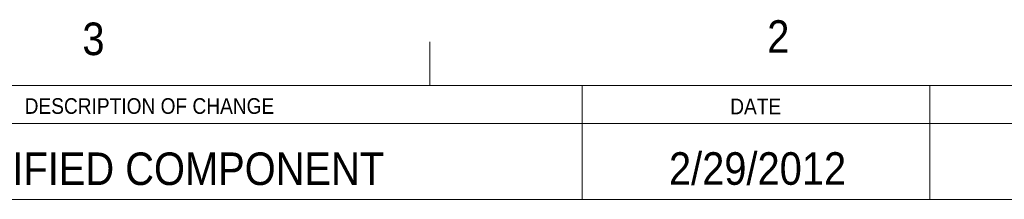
# Model space of a CAD drawing. Header units: inches. Extents: x 0.5 to 16.5, y 0.2 to 10.8.
# Tile 6 of 7: x 11.259 to 14.089, y 10.272 to 10.789. Entities that reach past the tile are written whole.
import ezdxf

# ---------------------------------------------------------------- set-up
doc = ezdxf.new("R2010")
doc.units = ezdxf.units.IN
doc.header["$MEASUREMENT"] = 0
doc.styles.add('SLDTEXTSTYLE1', font='GOTHIC.TTF', dxfattribs={"width": 0.913})

msp = doc.modelspace()

# ---------------------------------------------------------------- linework, layer by layer
at = {"color": 7, "linetype": 'Continuous', "lineweight": 0}
for p, q in [((12.4375, 10.6), (12.4375, 10.725)), ((0.625, 10.6), (16.375, 10.6)), ((12.875, 10.6), (12.875, 10.27187)), ((13.875, 10.6), (13.875, 10.27187)), ((9.375, 10.49062), (16.37183, 10.49062)), ((9.375, 10.27187), (16.37183, 10.27187))]:
    msp.add_line(p, q, dxfattribs=at)

# ---------------------------------------------------------------- texts
at = {"color": 7, "linetype": 'Continuous', "lineweight": 0, "style": 'SLDTEXTSTYLE1'}
for s, insert, char_height, attachment_point in [('3', (11.43897, 10.78082), 0.09375, 1), ('2', (13.40724, 10.7875), 0.09375, 1), ('DESCRIPTION OF CHANGE', (11.63172, 10.56303), 0.045, 2), ('DATE', (13.3742, 10.56179), 0.045, 2), ('2/29/2012', (13.37942, 10.40748), 0.09375, 2), ('MODIFIED COMPONENT', (11.63842, 10.40684), 0.09375, 2)]:
    msp.add_mtext(s, dxfattribs=dict(at, insert=insert, char_height=char_height, attachment_point=attachment_point))

doc.saveas('drawing.dxf')
